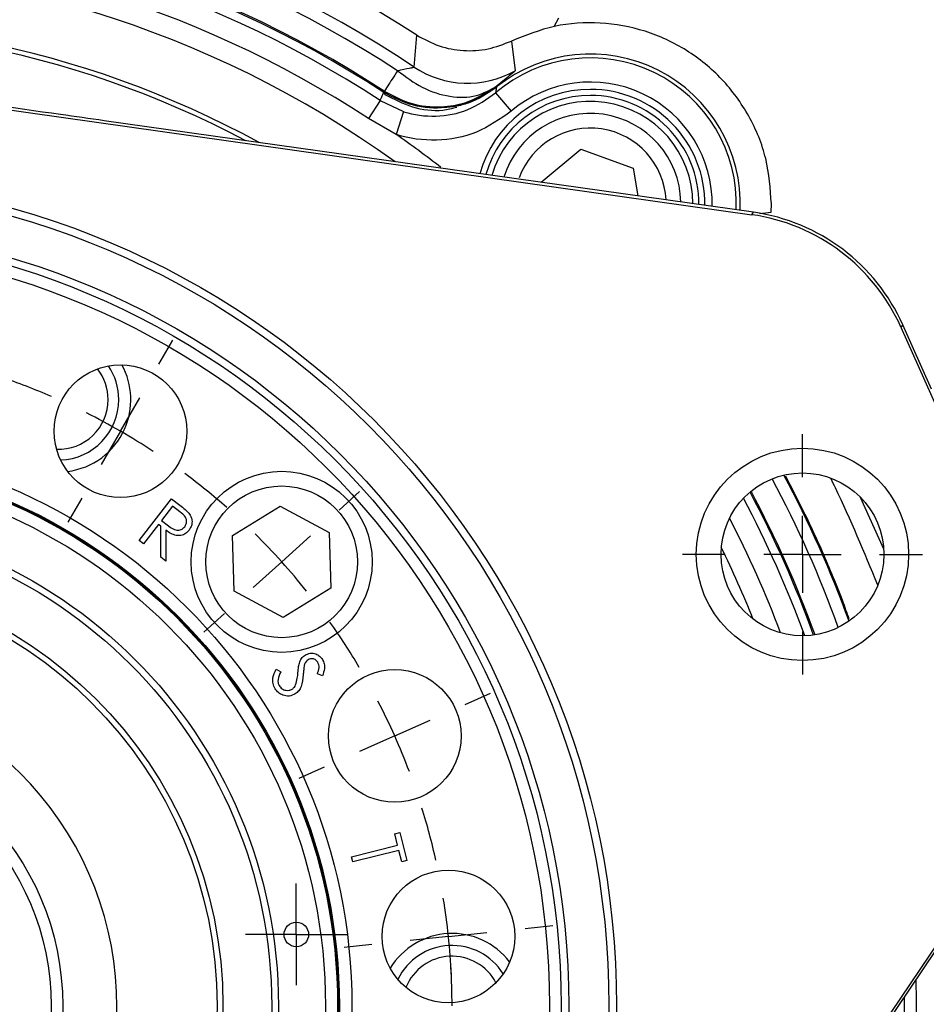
# Model space of a CAD drawing. Header units: inches. Extents: x 0.4 to 16.6, y 0.2 to 10.8.
# Tile 6 of 17: x 3.6 to 5.1, y 6.7 to 8.4. Entities that reach past the tile are written whole.
import ezdxf

# ---------------------------------------------------------------- set-up
doc = ezdxf.new("R2010")
doc.units = ezdxf.units.IN
doc.header["$MEASUREMENT"] = 0
doc.layers.add('SLD-0', color=7, linetype='Continuous', lineweight=25)
doc.styles.add('SLDTEXTSTYLE0', font='TXT', dxfattribs={"width": 0.75})
doc.dimstyles.new('SLDDIMSTYLE0', dxfattribs={"dimtxt": 0.145833, "dimasz": 0.13, "dimexe": 0, "dimexo": 0.0625, "dimgap": 0.036458, "dimtad": 0, "dimtih": 1, "dimtoh": 1, "dimdec": 1, "dimlfac": 1.5, "dimrnd": 1e-09, "dimzin": 12, "dimdsep": 46, "dimtxsty": 'SLDTEXTSTYLE0', "dimsah": 1, "dimcen": 0.09, "dimadec": 0, "dimazin": 3, "dimtfac": 1, "dimtdec": 1, "dimtofl": 0, "dimtmove": 0, "dimatfit": 3, "dimfxl": 0, "dimfrac": 2, "dimtolj": 1, "dimtzin": 12, "dimarcsym": 0})

# ---------------------------------------------------------------- blocks, each defined once
blk = doc.blocks.new('_D_4')
at = {"layer": 'SLD-0', "color": 7}
for p, q in [((3.2175, 8.7282), (7.4268, 8.7282)), ((7.3018, 8.7282), (7.3018, 6.6448)), ((7.1402, 6.3835), (7.0959, 6.3835)), ((7.0959, 6.3835), (7.0959, 6.1518)), ((7.4635, 6.3835), (7.5078, 6.3835)), ((7.5078, 6.3835), (7.5078, 6.1518)), ((7.0959, 6.1518), (7.1402, 6.1518)), ((7.5078, 6.1518), (7.4635, 6.1518)), ((7.3018, 3.8369), (7.3018, 6.1222)), ((6.1373, 3.8369), (7.4268, 3.8369))]:
    blk.add_line(p, q, dxfattribs=at)
for points in [[(7.3018, 8.7282), (7.2818, 8.5982), (7.3218, 8.5982)], [(7.3018, 3.8369), (7.3218, 3.9669), (7.2818, 3.9669)]]:
    blk.add_solid(points, dxfattribs=at)
at = {"layer": 'SLD-0', "color": 7, "char_height": 0.14583, "attachment_point": 1, "style": 'SLDTEXTSTYLE0'}
for s, insert in [('7.3', (7.1672, 6.601)), ('186', (7.1402, 6.3398))]:
    blk.add_mtext(s, dxfattribs=dict(at, insert=insert))
blk = doc.blocks.new('SW_CENTERMARKSYMBOL_8')
at = {"layer": 'SLD-0', "color": 0}
for p, q in [((0, 0.0667), (0, 0.0878)), ((0, 0), (0, 0.0667)), ((-0.0667, 0), (-0.0878, 0)), ((0, 0), (-0.0667, 0)), ((0, 0), (0, -0.0667)), ((0, 0), (0.0667, 0)), ((0.0667, 0), (0.0878, 0)), ((0, -0.0667), (0, -0.0878))]:
    blk.add_line(p, q, dxfattribs=at)
blk = doc.blocks.new('SW_CENTERMARKSYMBOL_11')
at = {"layer": 'SLD-0', "color": 0}
for p, q in [((0, 0.1333), (0, 0.2073)), ((0, 0), (0, 0.0667)), ((-0.1333, 0), (-0.2073, 0)), ((0, 0), (-0.0667, 0)), ((0, 0), (0, -0.0667)), ((0, 0), (0.0667, 0)), ((0.1333, 0), (0.2073, 0)), ((0, -0.1333), (0, -0.2073))]:
    blk.add_line(p, q, dxfattribs=at)
blk = doc.blocks.new('SW_CENTERMARKSYMBOL_12')
at = {"layer": 'SLD-0', "color": 0}
for p, q in [((0.5198, 2.2473), (0.5438, 2.2888)), ((0.4531, 2.1319), (0.4865, 2.1896)), ((0.4531, 2.1319), (0.4198, 2.0741)), ((0.8308, 1.9955), (0.8664, 2.0275)), ((0.3865, 2.0164), (0.3625, 1.9749)), ((0.7317, 1.9063), (0.7813, 1.9509)), ((0.7317, 1.9063), (0.6822, 1.8617)), ((0.6327, 1.8171), (0.5971, 1.785)), ((1.0488, 1.6598), (1.0926, 1.6793)), ((0.927, 1.6056), (0.9879, 1.6327)), ((0.927, 1.6056), (0.8661, 1.5785)), ((0.8052, 1.5514), (0.7614, 1.5319)), ((1.1524, 1.2733), (1.2, 1.2783)), ((1.0198, 1.2593), (0.9535, 1.2524)), ((1.0198, 1.2593), (1.0861, 1.2663)), ((0.8872, 1.2454), (0.8395, 1.2404))]:
    blk.add_line(p, q, dxfattribs=at)
for start, end in [(66.6671, 71.3329), (60, 63.3336), (56.6664, 60), (48.6671, 53.3329), (42, 45.3336), (38.6664, 42), (30.6671, 35.3329), (24, 27.3336), (20.6664, 24), (12.6671, 17.3329), (6, 9.3336), (2.6664, 6), (0, 3.3336)]:
    blk.add_arc((-0.1198, 1.1396), 1.1458, start, end, dxfattribs=at)

msp = doc.modelspace()

# ---------------------------------------------------------------- linework, layer by layer
at = {"color": 7, "linetype": 'Continuous', "lineweight": 25}
for p, q in [((4.4897, 8.4225), (4.4978, 8.4378)), ((4.2479, 8.3527), (4.2525, 8.4076)), ((4.4158, 8.3976), (4.4223, 8.3462)), ((3.3888, 8.3011), (4.8308, 8.0977)), ((4.1979, 8.3049), (4.1962, 8.3109)), ((4.3885, 8.308), (4.4155, 8.2763)), ((4.1891, 8.2949), (4.1687, 8.2637)), ((4.1891, 8.2949), (4.2294, 8.2758)), ((4.2167, 8.2362), (4.1687, 8.2637)), ((4.2294, 8.2758), (4.2167, 8.2362)), ((4.8339, 8.1018), (3.7124, 8.26)), ((4.4671, 8.1536), (4.5355, 8.211)), ((4.5355, 8.211), (4.6259, 8.1781)), ((4.6259, 8.1781), (4.6344, 8.13)), ((4.8646, 8.1018), (4.8649, 8.1163)), ((4.8308, 8.0977), (4.8339, 8.1018)), ((5.0918, 7.9074), (5.0887, 7.9033)), ((5.1079, 7.8714), (5.0918, 7.9074)), ((5.0887, 7.9033), (5.3238, 7.3752)), ((5.1416, 7.7962), (5.1079, 7.8714)), ((3.7729, 7.5349), (3.8287, 7.6071)), ((3.8287, 7.6071), (3.8431, 7.5959)), ((5.0588, 7.5199), (5.0189, 7.6095)), ((3.8304, 7.5944), (3.8115, 7.5698)), ((3.8431, 7.5846), (3.8304, 7.5944)), ((3.9343, 7.5439), (4.0162, 7.5944)), ((4.0162, 7.5944), (4.1009, 7.5487)), ((3.8115, 7.5698), (3.8238, 7.5601)), ((3.806, 7.5628), (3.7801, 7.5293)), ((3.8102, 7.5597), (3.806, 7.5628)), ((3.8101, 7.5061), (3.8102, 7.5597)), ((3.819, 7.5528), (3.8191, 7.4991)), ((3.7801, 7.5293), (3.7729, 7.5349)), ((3.9371, 7.4477), (3.9343, 7.5439)), ((4.1009, 7.5487), (4.1037, 7.4525)), ((3.8191, 7.4991), (3.8101, 7.5061)), ((4.0218, 7.402), (3.9371, 7.4477)), ((4.1037, 7.4525), (4.0218, 7.402)), ((4.0095, 7.3126), (4.0176, 7.3085)), ((4.0894, 7.3013), (4.0806, 7.3047)), ((5.2958, 7.0534), (4.482, 5.8458)), ((4.6679, 6.1137), (5.3009, 7.053)), ((4.2144, 7.0285), (4.2229, 7.0307)), ((4.2193, 7.0087), (4.2144, 7.0285)), ((4.2229, 7.0307), (4.235, 6.9822)), ((4.1395, 6.9889), (4.2193, 7.0087)), ((4.1418, 6.9799), (4.1395, 6.9889)), ((4.2215, 6.9997), (4.1418, 6.9799)), ((4.2264, 6.98), (4.2215, 6.9997)), ((4.235, 6.9822), (4.2264, 6.98))]:
    msp.add_line(p, q, dxfattribs=at)
at = {"color": 8, "linetype": 'Continuous', "lineweight": 25}
for p, q in [((4.2929, 8.1781), (4.2939, 8.1793)), ((4.8444, 8.0999), (4.8646, 8.1018))]:
    msp.add_line(p, q, dxfattribs=at)
at = {"color": 7, "linetype": 'Continuous', "lineweight": 25}
for centre, radius in [((3.1675, 6.7315), 1.43), ((3.1675, 6.7315), 1.4167), ((3.1675, 6.7315), 1.3473), ((3.1675, 6.7315), 1.334), ((3.1675, 6.7315), 1.314), ((3.7404, 7.7238), 0.1146), ((3.1675, 6.7315), 0.9728), ((4.9185, 7.5111), 0.1833), ((3.1675, 6.7315), 0.9511), ((3.1675, 6.7315), 0.9497), ((3.1675, 6.7315), 0.948), ((3.1675, 6.7315), 0.9272), ((4.019, 7.4982), 0.1563), ((4.9185, 7.5111), 0.1406), ((4.019, 7.4982), 0.131), ((3.1675, 6.7315), 0.8459), ((3.1675, 6.7315), 0.8343), ((3.1675, 6.7315), 0.75), ((3.1675, 6.7315), 0.74), ((4.2143, 7.1976), 0.1146), ((3.1675, 6.7315), 0.4733), ((3.1675, 6.7315), 0.4533), ((4.307, 6.8513), 0.1146), ((4.0443, 6.8547), 0.0212)]:
    msp.add_circle(centre, radius, dxfattribs=at)
for centre, radius, start, end in [((3.1675, 6.7315), 1.9967, 57.0827, 122.9173), ((3.1675, 6.7315), 1.9482, 56.3186, 123.6814), ((3.1675, 6.7315), 1.9271, 56.9214, 123.0786), ((3.1675, 6.7315), 1.8849, 56.9214, 123.0786), ((3.1675, 6.7315), 1.8826, 56.9123, 123.0877), ((3.1675, 6.7315), 1.8676, 56.8366, 123.1634), ((3.1675, 6.7315), 1.8303, 56.8366, 123.1634), ((4.5522, 8.1163), 0.2589, 357.5204, 128.7347), ((4.3403, 8.4914), 0.1667, 236.3445, 299.4476), ((4.5522, 8.1162), 0.1875, 90, 164.2729), ((4.5522, 8.1162), 0.1875, 359.6734, 90), ((4.5522, 8.1163), 0.1563, 1.1856, 162.7607), ((3.1675, 6.7315), 1.8344, 52.1172, 55.1115), ((3.6335, 7.7783), 0.0857, 0, 38.2773), ((3.6335, 7.7783), 0.1042, 0, 34.0202), ((3.6335, 7.7783), 0.125, 336, 28.7379), ((3.6335, 7.7783), 0.0857, 267.7227, 0), ((3.6335, 7.7783), 0.1042, 271.9798, 0), ((3.6335, 7.7783), 0.125, 277.2621, 336), ((3.1675, 6.7315), 1.8826, 19.8835, 28.1165), ((3.1675, 6.7315), 0.5667, 247.929, 236.0039), ((4.3133, 6.7315), 0.125, 37.2621, 148.7379), ((4.3133, 6.7315), 0.1042, 31.9798, 154.0202), ((4.3133, 6.7315), 0.0857, 27.7227, 158.2773)]:
    msp.add_arc(centre, radius, start, end, dxfattribs=at)
at = {"color": 8, "linetype": 'Continuous', "lineweight": 25}
for centre, radius, start, end in [((3.1675, 6.7315), 1.7948, 54.3028, 127.8828), ((3.1675, 6.7315), 1.6979, 61.3983, 130.3419), ((3.1675, 6.7315), 1.6898, 62.1443, 130.3419), ((4.5522, 8.1163), 0.2522, 357.6694, 130.5021), ((4.5522, 8.1163), 0.2105, 358.8011, 130.5021), ((4.5522, 8.1162), 0.1979, 90, 164.6804), ((4.5522, 8.1162), 0.1979, 359.2659, 90), ((4.5522, 8.1162), 0.1771, 0.1294, 163.8169), ((4.5522, 8.1163), 0.131, 2.9875, 160.0184), ((3.1675, 6.7315), 1.9271, 19.8179, 28.1821), ((3.1675, 6.7315), 1.9482, 19.9352, 28.0648), ((3.1675, 6.7315), 1.8849, 19.8696, 28.1304), ((3.1675, 6.7315), 1.8676, 20.0079, 27.9921), ((3.1675, 6.7315), 1.8303, 20.6041, 27.3959), ((3.1675, 6.7315), 1.7948, 21.8293, 26.1707), ((3.1675, 6.7315), 1.9482, 326.3186, 1.347), ((3.1675, 6.7315), 1.9271, 326.9214, 0.452)]:
    msp.add_arc(centre, radius, start, end, dxfattribs=at)
at = {"color": 7, "linetype": 'Continuous', "lineweight": 25}
for centre, major_axis, ratio, start_param, end_param in [((4.7842, 7.7676), (-0.2007, -0.2662), 0.999801, 2.635766, 3.647419), ((4.7873, 7.7717), (0.2007, 0.2662), 0.999851, 5.777359, 6.789012)]:
    msp.add_ellipse(centre, major_axis=major_axis, ratio=ratio, start_param=start_param, end_param=end_param, dxfattribs=at)
for points in [[(4.8649, 8.1163), (4.863, 8.1426), (4.8591, 8.1953), (4.8285, 8.2693), (4.7817, 8.3336), (4.72, 8.3841), (4.6477, 8.4176), (4.5694, 8.4316), (4.4894, 8.4269), (4.4403, 8.4073), (4.4158, 8.3976)], [(4.2193, 8.3463), (4.2128, 8.3363), (4.1998, 8.3164), (4.1974, 8.3127), (4.1962, 8.3109)]]:
    msp.add_open_spline(points, degree=3, dxfattribs=at)
for points, knots in [([(4.2525, 8.4076), (4.2651, 8.4008), (4.2901, 8.3871), (4.3328, 8.3796), (4.376, 8.3818), (4.4025, 8.3923), (4.4158, 8.3976)], [0, 0, 0, 0, 0.2497749, 0.5001063, 0.7504511, 1, 1, 1, 1]), ([(4.2193, 8.3463), (4.2266, 8.348), (4.2375, 8.3506), (4.2467, 8.3519), (4.2475, 8.3524), (4.2479, 8.3527)], [0, 0, 0, 0, 0.497936, 0.748079, 1, 1, 1, 1]), ([(4.2193, 8.3463), (4.2332, 8.3358), (4.262, 8.3144), (4.31, 8.2997), (4.3558, 8.3), (4.3793, 8.3134), (4.3907, 8.32)], [0, 0, 0, 0, 0.243136, 0.5, 0.756864, 1, 1, 1, 1]), ([(4.4223, 8.3462), (4.421, 8.3449), (4.4183, 8.3421), (4.3999, 8.3273), (4.3907, 8.32)], [0, 0, 0, 0, 0.500346, 1, 1, 1, 1]), ([(4.1962, 8.3109), (4.2112, 8.3029), (4.2419, 8.2866), (4.2911, 8.282), (4.3434, 8.2901), (4.3729, 8.3087), (4.3907, 8.32)], [0, 0, 0, 0, 0.243881, 0.500124, 0.699654, 1, 1, 1, 1]), ([(4.3905, 8.3179), (4.3747, 8.3073), (4.3525, 8.2924), (4.3268, 8.2862), (4.3194, 8.2844)], [0, 0, 0, 0, 0.71275, 1, 1, 1, 1]), ([(4.3902, 8.3182), (4.3745, 8.3077), (4.3529, 8.2932), (4.328, 8.2869), (4.3212, 8.2852)], [0, 0, 0, 0, 0.7297493, 1, 1, 1, 1]), ([(4.3902, 8.3182), (4.3899, 8.3163), (4.3892, 8.3129), (4.3887, 8.3095), (4.3885, 8.308)], [0, 0, 0, 0, 0.576727, 1, 1, 1, 1]), ([(3.7124, 8.26), (3.6872, 8.2635), (3.5796, 8.2787), (3.472, 8.2939), (3.3895, 8.3056)], [0, 0, 0, 0, 0.233345, 1, 1, 1, 1]), ([(4.1891, 8.2949), (4.19, 8.297), (4.192, 8.3017), (4.1941, 8.3063), (4.1952, 8.3088)], [0, 0, 0, 0, 0.450353, 1, 1, 1, 1]), ([(4.3115, 8.2839), (4.3084, 8.2834), (4.2869, 8.2805), (4.2452, 8.2829), (4.2119, 8.3002), (4.1952, 8.3088)], [0, 0, 0, 0, 0.07803, 0.53902, 1, 1, 1, 1]), ([(4.3216, 8.283), (4.3135, 8.2809), (4.2886, 8.2746), (4.2443, 8.2807), (4.2134, 8.2969), (4.1979, 8.3049)], [0, 0, 0, 0, 0.191777, 0.594962, 1, 1, 1, 1]), ([(4.2294, 8.2758), (4.2296, 8.2757), (4.2475, 8.27), (4.2854, 8.2649), (4.342, 8.2756), (4.373, 8.2972), (4.3885, 8.308)], [0, 0, 0, 0, 0.003267, 0.334916, 0.667383, 1, 1, 1, 1]), ([(4.3212, 8.2852), (4.3212, 8.2852), (4.3178, 8.2846), (4.3146, 8.2842), (4.3115, 8.2839)], [0, 0, 0, 0, 0.020091, 1, 1, 1, 1]), ([(4.4155, 8.2763), (4.3962, 8.2629), (4.3575, 8.2359), (4.2867, 8.2227), (4.2394, 8.229), (4.2169, 8.2361), (4.2167, 8.2362)], [0, 0, 0, 0, 0.332453, 0.664935, 0.996731, 1, 1, 1, 1]), ([(3.8431, 7.5959), (3.8461, 7.5936), (3.8516, 7.5894), (3.8565, 7.5845), (3.8586, 7.5824)], [0, 0, 0, 0, 0.560231, 1, 1, 1, 1]), ([(3.8515, 7.5588), (3.8525, 7.5604), (3.8545, 7.5637), (3.855, 7.5697), (3.8522, 7.5778), (3.8469, 7.5818), (3.8431, 7.5846)], [0, 0, 0, 0, 0.186643, 0.373343, 0.559822, 1, 1, 1, 1]), ([(3.8586, 7.5824), (3.8603, 7.5799), (3.8636, 7.5749), (3.8646, 7.5664), (3.8629, 7.5588), (3.8603, 7.5549), (3.859, 7.553)], [0, 0, 0, 0, 0.279849, 0.559474, 0.779588, 1, 1, 1, 1]), ([(3.859, 7.553), (3.8571, 7.5508), (3.8533, 7.5466), (3.8452, 7.5433), (3.8326, 7.5433), (3.8246, 7.5489), (3.819, 7.5528)], [0, 0, 0, 0, 0.187207, 0.374132, 0.561039, 1, 1, 1, 1]), ([(3.8238, 7.5601), (3.8281, 7.5569), (3.8336, 7.5527), (3.8416, 7.5526), (3.8467, 7.5541), (3.8496, 7.5569), (3.8515, 7.5588)], [0, 0, 0, 0, 0.498938, 0.624693, 0.750476, 1, 1, 1, 1]), ([(4.0501, 7.3255), (4.0513, 7.3281), (4.0535, 7.3327), (4.0576, 7.3357), (4.0594, 7.337)], [0, 0, 0, 0, 0.55967, 1, 1, 1, 1]), ([(4.0647, 7.3292), (4.0628, 7.3275), (4.0593, 7.3245), (4.0582, 7.32), (4.0577, 7.318)], [0, 0, 0, 0, 0.557614, 1, 1, 1, 1]), ([(4.0594, 7.337), (4.0623, 7.3384), (4.0682, 7.3412), (4.0774, 7.3399), (4.0847, 7.3357), (4.0878, 7.3317), (4.0893, 7.3296)], [0, 0, 0, 0, 0.279613, 0.558943, 0.779422, 1, 1, 1, 1]), ([(4.0812, 7.3248), (4.0801, 7.3262), (4.078, 7.3291), (4.0732, 7.331), (4.0685, 7.3311), (4.066, 7.3299), (4.0647, 7.3292)], [0, 0, 0, 0, 0.280115, 0.559561, 0.779671, 1, 1, 1, 1]), ([(4.0893, 7.3296), (4.0906, 7.3272), (4.0931, 7.3222), (4.0933, 7.3121), (4.0909, 7.3054), (4.0894, 7.3013)], [0, 0, 0, 0, 0.279801, 0.55953, 1, 1, 1, 1]), ([(4.0078, 7.2789), (4.0063, 7.2819), (4.0033, 7.2879), (4.0034, 7.3001), (4.0072, 7.3079), (4.0095, 7.3126)], [0, 0, 0, 0, 0.279929, 0.559814, 1, 1, 1, 1]), ([(4.0471, 7.3068), (4.0474, 7.3103), (4.0479, 7.3166), (4.0494, 7.3228), (4.0501, 7.3255)], [0, 0, 0, 0, 0.560411, 1, 1, 1, 1]), ([(4.0577, 7.318), (4.0574, 7.3153), (4.0568, 7.3103), (4.0564, 7.3054), (4.0563, 7.3032)], [0, 0, 0, 0, 0.559916, 1, 1, 1, 1]), ([(4.0806, 7.3047), (4.082, 7.3084), (4.084, 7.3135), (4.0834, 7.3207), (4.0819, 7.3234), (4.0812, 7.3248)], [0, 0, 0, 0, 0.5599776, 0.7799251, 1, 1, 1, 1]), ([(4.0176, 7.3085), (4.0154, 7.3042), (4.0125, 7.2982), (4.0124, 7.2895), (4.014, 7.2861), (4.0149, 7.2844)], [0, 0, 0, 0, 0.559574, 0.77998, 1, 1, 1, 1]), ([(4.0563, 7.3032), (4.0556, 7.2962), (4.0547, 7.2865), (4.0488, 7.2752), (4.0446, 7.2718), (4.0424, 7.27)], [0, 0, 0, 0, 0.560076, 0.780246, 1, 1, 1, 1]), ([(4.043, 7.2857), (4.0441, 7.2896), (4.0462, 7.2965), (4.0468, 7.3036), (4.0471, 7.3068)], [0, 0, 0, 0, 0.5595335, 1, 1, 1, 1]), ([(4.0424, 7.27), (4.039, 7.2685), (4.0321, 7.2654), (4.0216, 7.2673), (4.013, 7.2718), (4.0095, 7.2765), (4.0078, 7.2789)], [0, 0, 0, 0, 0.279176, 0.559071, 0.779412, 1, 1, 1, 1]), ([(4.0149, 7.2844), (4.0163, 7.2825), (4.0193, 7.2787), (4.0256, 7.276), (4.0319, 7.2759), (4.0353, 7.2775), (4.037, 7.2783)], [0, 0, 0, 0, 0.2799078, 0.5597631, 0.7798916, 1, 1, 1, 1]), ([(4.037, 7.2783), (4.0384, 7.2794), (4.041, 7.2815), (4.0424, 7.2844), (4.043, 7.2857)], [0, 0, 0, 0, 0.559117, 1, 1, 1, 1])]:
    msp.add_open_spline(points, degree=3, knots=knots, dxfattribs=at)
at = {"color": 8, "linetype": 'Continuous', "lineweight": 25}
for points, knots in [([(4.9993, 7.3995), (4.9956, 7.4098), (4.9862, 7.436), (4.964, 7.4911), (4.9322, 7.5637), (4.9036, 7.619), (4.8896, 7.6462)], [0, 0, 0, 0, 0.122171, 0.308581, 0.660128, 1, 1, 1, 1]), ([(4.9673, 7.6419), (4.9699, 7.6367), (4.9993, 7.5768), (5.0247, 7.515), (5.048, 7.4586)], [0, 0, 0, 0, 0.0866844, 1, 1, 1, 1])]:
    msp.add_open_spline(points, degree=3, knots=knots, dxfattribs=at)

# ---------------------------------------------------------------- block references
at = {"layer": 'SLD-0', "color": 7}
for name, p in [('SW_CENTERMARKSYMBOL_12', (3.2873, 5.592)), ('SW_CENTERMARKSYMBOL_11', (4.9185, 7.5111)), ('SW_CENTERMARKSYMBOL_8', (4.0443, 6.8547))]:
    msp.add_blockref(name, p, dxfattribs=at)

# ---------------------------------------------------------------- dimensions: what is measured, and where the dimension line sits
dim = msp.add_linear_dim(base=(7.3018, 3.8369), p1=(3.1675, 8.7282), p2=(6.0873, 3.8369), angle=90, dimstyle='SLDDIMSTYLE0', dxfattribs=at)
dim.commit()
dim.dimension.update_dxf_attribs({"geometry": '_D_4', "text_midpoint": (7.3018, 6.3835), "dimtype": 160})

doc.saveas('drawing.dxf')
